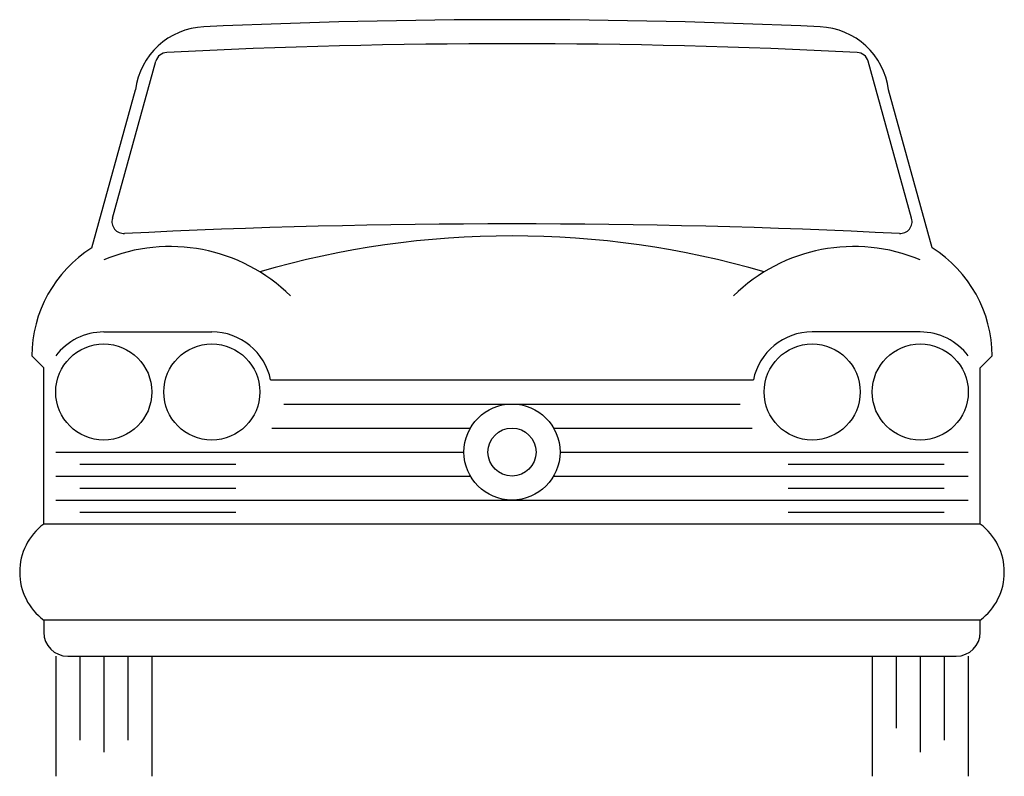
# Model space of a CAD drawing. Extents: x 298 to 380, y 118 to 181.
import ezdxf

# ---------------------------------------------------------------- set-up
doc = ezdxf.new("R2010")
doc.units = 0
doc.layers.get('0').update_dxf_attribs({"linetype": 'CONTINUOUS'})
doc.layers.add('CAR_DTL', color=7, linetype='CONTINUOUS')

msp = doc.modelspace()

# ---------------------------------------------------------------- linework, layer by layer
at = {"color": 0}
for p, q in [((305.72, 164.462), (309.343, 177.543)), ((372.28, 164.462), (368.657, 177.543)), ((304, 162), (307.645, 175.16)), ((374, 162), (370.355, 175.16)), ((305, 155), (314, 155)), ((373, 155), (364, 155)), ((300, 152), (299, 153)), ((378, 152), (379, 153)), ((300, 139), (300, 152)), ((378, 139), (378, 152)), ((318.899, 151), (359.101, 151)), ((378, 139), (300, 139)), ((300, 131), (300, 130)), ((378, 131), (300, 131)), ((378, 130), (378, 131)), ((301, 128), (301, 118)), ((302, 128), (376, 128)), ((309, 128), (309, 118)), ((369, 128), (369, 118)), ((377, 128), (377, 118))]:
    msp.add_line(p, q, dxfattribs=at)
for centre in [(305, 150), (314, 150), (364, 150), (373, 150)]:
    msp.add_circle(centre, 4, dxfattribs=at)
for centre, radius, start, end in [((313.599, 174.415), 6, 92.4443, 172.87498), ((339, -377.141), 558.141, 87.36524, 92.63476), ((364.401, 174.415), 6, 7.12502, 87.5557), ((339, -391.14), 570.14, 87.11018, 92.88982), ((310.307, 177.276), 1, 92.88982, 164.51834), ((367.693, 177.276), 1, 15.48166, 87.11018), ((306.683, 164.196), 1, 164.51834, 272.85199), ((339, -484.5), 648.5, 87.148008, 92.851992), ((371.317, 164.196), 1, 267.14801, 15.48166), ((339, 88), 75, 73.7398, 106.2602), ((309.742, 152.921), 10.742, 122.3101, 179.58069), ((310.525, 147.831), 14.281, 45.40274, 112.76158), ((367.475, 147.831), 14.281, 67.23842, 134.59726), ((368.258, 152.921), 10.742, 0.41931, 57.6899), ((305, 150), 5, 90, 143.1301), ((314, 150), 5, 11.53696, 90), ((364, 150), 5, 90, 168.46304), ((373, 150), 5, 36.8699, 90), ((303, 135), 5, 126.8699, 233.1301), ((375, 135), 5, 306.8699, 53.1301), ((302, 130), 2, 180, 270), ((376, 130), 2, 270, 0)]:
    msp.add_arc(centre, radius, start, end, dxfattribs=at)
at = {"layer": 'CAR_DTL', "color": 0}
for p, q in [((320, 149), (358, 149)), ((319, 147), (335.536, 147)), ((342.464, 147), (359, 147)), ((301, 145), (335, 145)), ((343, 145), (377, 145)), ((303, 144), (316, 144)), ((362, 144), (375, 144)), ((301, 143), (335.536, 143)), ((342.464, 143), (377, 143)), ((303, 142), (316, 142)), ((362, 142), (375, 142)), ((301, 141), (377, 141)), ((303, 140), (316, 140)), ((362, 140), (375, 140)), ((303, 128), (303, 121)), ((305, 128), (305, 120)), ((307, 128), (307, 121)), ((371, 128), (371, 122)), ((373, 128), (373, 120)), ((375, 128), (375, 121))]:
    msp.add_line(p, q, dxfattribs=at)
for radius in [4, 2]:
    msp.add_circle((339, 145), radius, dxfattribs=at)

doc.saveas('drawing.dxf')
